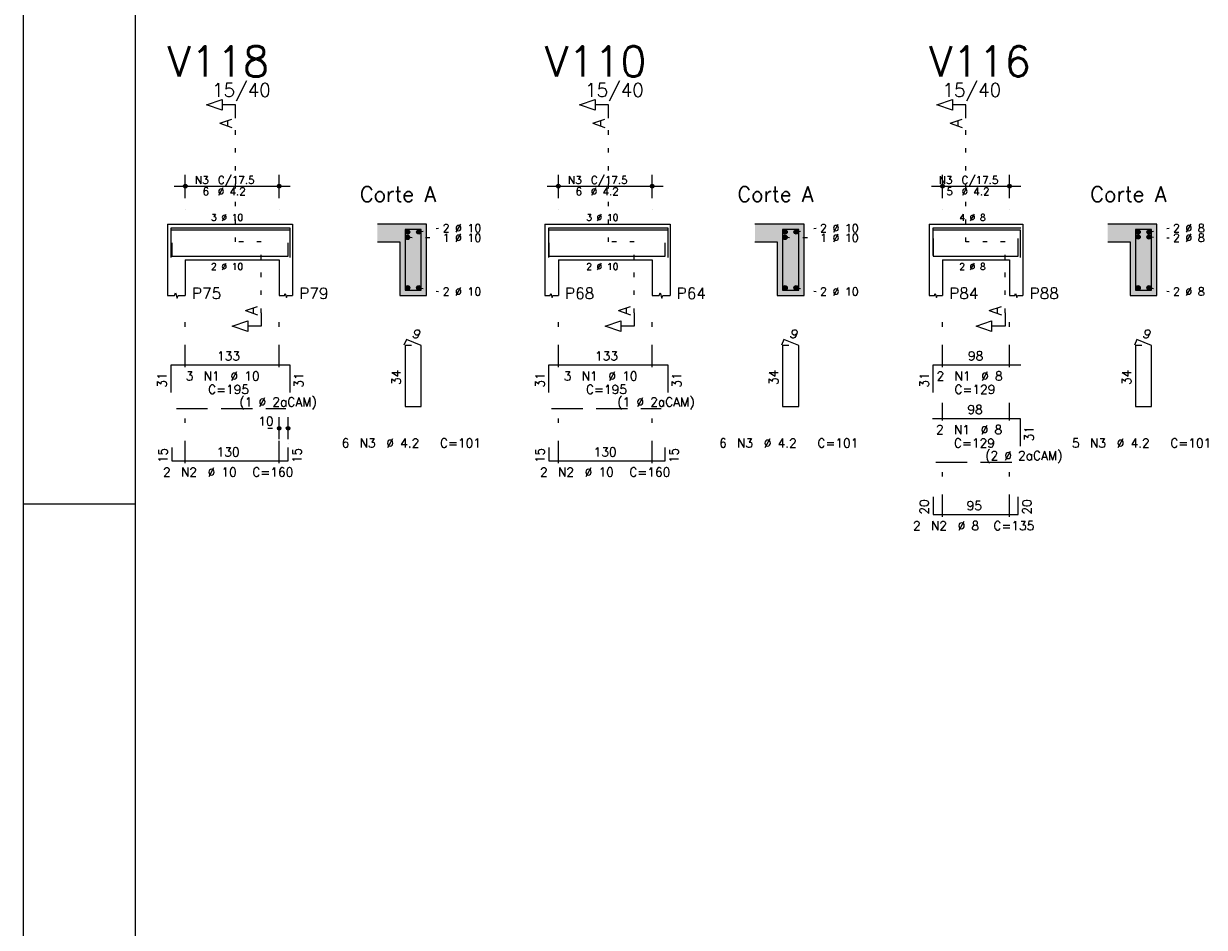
# Model space of a CAD drawing. Extents: x 0 to 119, y 0 to 84.
# Tile 2 of 11: x 0 to 26, y 20 to 40. Entities that reach past the tile are written whole.
import ezdxf

# ---------------------------------------------------------------- set-up
doc = ezdxf.new("R2010")
doc.units = 0
doc.header["$MEASUREMENT"] = 0
for name, pattern in [('ESTILO_TQS_0001', [1, 0.7, -0.3]), ('ESTILO_TQS_0002', [0.4, 0.1, -0.3]), ('ESTILO_TQS_0003', [1.5, 0.5, -0.4, 0.1, -0.5])]:
    doc.linetypes.add(name, pattern=pattern)
for name, color, linetype in [('1', 1, 'CONTINUOUS'), ('2', 2, 'CONTINUOUS'), ('4', 4, 'CONTINUOUS'), ('6', 6, 'CONTINUOUS'), ('7', 7, 'CONTINUOUS'), ('8', 8, 'CONTINUOUS'), ('9', 9, 'CONTINUOUS')]:
    doc.layers.add(name, color=color, linetype=linetype)
doc.styles.get("Standard").update_dxf_attribs({"font": 'ROMANS.SHX'})

msp = doc.modelspace()

# ---------------------------------------------------------------- linework, layer by layer
at = {"layer": '1', "linetype": 'Continuous'}
for p, q in [((0, 0), (0, 84.1)), ((0, 29.7), (2.5, 29.7))]:
    msp.add_line(p, q, dxfattribs=at)
at = {"layer": '1', "linetype": 'ESTILO_TQS_0002'}
for p, q in [((4.745, 35.56), (4.745, 38.33)), ((13.095, 35.56), (13.095, 38.33)), ((21.095, 35.56), (21.095, 38.33)), ((8.845, 35.785), (9.29, 35.87)), ((17.295, 35.785), (17.74, 35.87)), ((25.195, 35.785), (25.64, 35.87)), ((5.32, 35.56), (4.745, 35.56)), ((5.32, 33.975), (5.32, 35.56)), ((8.595, 35.665), (9.29, 35.654)), ((13.67, 35.56), (13.095, 35.56)), ((13.67, 33.975), (13.67, 35.56)), ((17.045, 35.665), (17.74, 35.654)), ((21.97, 35.56), (21.095, 35.56)), ((21.97, 33.975), (21.97, 35.56)), ((25.195, 35.673), (25.64, 35.654)), ((8.845, 34.535), (9.29, 34.45)), ((17.295, 34.535), (17.74, 34.45)), ((25.195, 34.535), (25.64, 34.45)), ((5.47, 31.39), (6.17, 31.39))]:
    msp.add_line(p, q, dxfattribs=at)
at = {"layer": '1', "linetype": 'ESTILO_TQS_0001'}
for p, q in [((3.42, 31.835), (5.87, 31.835)), ((11.82, 31.835), (14.27, 31.835)), ((20.42, 30.635), (22.22, 30.635))]:
    msp.add_line(p, q, dxfattribs=at)
at = {"layer": '1', "linetype": 'Continuous'}
for centre in [(8.595, 35.785), (8.595, 35.665), (8.845, 35.785), (17.045, 35.785), (17.045, 35.665), (17.295, 35.785), (24.945, 35.785), (24.945, 35.673), (25.195, 35.785), (25.195, 35.673), (8.595, 34.535), (8.845, 34.535), (17.045, 34.535), (17.295, 34.535), (24.945, 34.535), (25.195, 34.535)]:
    msp.add_circle(centre, 0.05, dxfattribs=at)
at = {"layer": '2', "linetype": 'Continuous'}
for p, q in [((3.62, 36.54), (3.62, 37.06)), ((5.72, 36.54), (5.72, 37.06)), ((11.97, 36.54), (11.97, 37.06)), ((14.07, 36.54), (14.07, 37.06)), ((20.57, 36.54), (20.57, 37.06)), ((22.07, 36.54), (22.07, 37.06)), ((3.37, 36.81), (5.97, 36.81)), ((11.72, 36.81), (14.32, 36.81)), ((20.32, 36.81), (22.32, 36.81)), ((3.62, 36.29), (3.62, 36.29)), ((5.72, 36.29), (5.72, 36.29)), ((11.97, 36.29), (11.97, 36.29)), ((14.07, 36.29), (14.07, 36.29)), ((20.57, 36.29), (20.57, 36.29)), ((22.07, 36.29), (22.07, 36.29)), ((3.22, 35.96), (3.22, 35.16)), ((3.22, 35.96), (3.62, 35.96)), ((3.62, 35.96), (5.72, 35.96)), ((5.72, 35.96), (6.02, 35.96)), ((6.02, 35.96), (6.02, 35.16)), ((9.02, 35.96), (7.92, 35.96)), ((9.02, 34.36), (9.02, 35.96)), ((11.67, 35.96), (11.67, 35.16)), ((11.67, 35.96), (11.97, 35.96)), ((11.97, 35.96), (14.07, 35.96)), ((14.07, 35.96), (14.47, 35.96)), ((14.47, 35.96), (14.47, 35.16)), ((17.47, 35.96), (16.37, 35.96)), ((17.47, 34.36), (17.47, 35.96)), ((20.27, 35.96), (20.27, 35.16)), ((20.27, 35.96), (20.57, 35.96)), ((20.57, 35.96), (22.07, 35.96)), ((22.07, 35.96), (22.37, 35.96)), ((22.37, 35.96), (22.37, 35.16)), ((25.37, 35.96), (24.27, 35.96)), ((25.37, 34.36), (25.37, 35.96)), ((7.92, 35.56), (8.42, 35.56)), ((8.42, 35.56), (8.42, 34.36)), ((16.37, 35.56), (16.87, 35.56)), ((16.87, 35.56), (16.87, 34.36)), ((24.27, 35.56), (24.77, 35.56)), ((24.77, 35.56), (24.77, 34.36)), ((3.22, 35.16), (3.22, 34.36)), ((3.62, 35.16), (5.72, 35.16)), ((3.62, 35.16), (3.62, 34.36)), ((5.72, 35.16), (5.72, 34.36)), ((6.02, 35.16), (6.02, 34.36)), ((11.67, 35.16), (11.67, 34.36)), ((11.97, 35.16), (14.07, 35.16)), ((11.97, 35.16), (11.97, 34.36)), ((14.07, 35.16), (14.07, 34.36)), ((14.47, 35.16), (14.47, 34.36)), ((20.27, 35.16), (20.27, 34.36)), ((20.57, 35.16), (22.07, 35.16)), ((20.57, 35.16), (20.57, 34.36)), ((22.07, 35.16), (22.07, 34.36)), ((22.37, 35.16), (22.37, 34.36)), ((8.42, 34.36), (9.02, 34.36)), ((16.87, 34.36), (17.47, 34.36)), ((24.77, 34.36), (25.37, 34.36)), ((5.72, 31.15), (5.72, 31.64)), ((5.92, 31.15), (5.92, 31.64)), ((5.72, 31.05), (5.72, 31.05)), ((5.92, 31.05), (5.92, 31.05))]:
    msp.add_line(p, q, dxfattribs=at)
at = {"layer": '2', "linetype": 'ESTILO_TQS_0003'}
for p, q in [((3.62, 32.762), (3.62, 33.86)), ((5.72, 32.762), (5.72, 33.86)), ((11.97, 32.762), (11.97, 33.86)), ((14.07, 32.762), (14.07, 33.86)), ((20.57, 32.762), (20.57, 33.86)), ((22.07, 32.762), (22.07, 33.86)), ((3.62, 30.612), (3.62, 31.958)), ((5.72, 30.612), (5.72, 31.958)), ((11.97, 30.612), (11.97, 31.958)), ((14.07, 30.612), (14.07, 31.958)), ((20.57, 31.562), (20.57, 31.958)), ((22.07, 31.562), (22.07, 31.958)), ((20.57, 29.412), (20.57, 30.758)), ((22.07, 29.412), (22.07, 30.758))]:
    msp.add_line(p, q, dxfattribs=at)
at = {"layer": '2', "linetype": 'Continuous'}
for points in [[(4.745, 38.33), (4.745, 38.63), (4.445, 38.63), (4.445, 38.51), (4.095, 38.63), (4.445, 38.75), (4.445, 38.63)], [(13.095, 38.33), (13.095, 38.63), (12.795, 38.63), (12.795, 38.51), (12.445, 38.63), (12.795, 38.75), (12.795, 38.63)], [(21.095, 38.33), (21.095, 38.63), (20.795, 38.63), (20.795, 38.51), (20.445, 38.63), (20.795, 38.75), (20.795, 38.63)], [(3.22, 34.36), (3.38, 34.36), (3.4, 34.42), (3.44, 34.3), (3.46, 34.36), (3.62, 34.36)], [(5.72, 34.36), (5.84, 34.36), (5.855, 34.405), (5.885, 34.315), (5.9, 34.36), (6.02, 34.36)], [(11.67, 34.36), (11.79, 34.36), (11.805, 34.405), (11.835, 34.315), (11.85, 34.36), (11.97, 34.36)], [(14.07, 34.36), (14.23, 34.36), (14.25, 34.42), (14.29, 34.3), (14.31, 34.36), (14.47, 34.36)], [(20.27, 34.36), (20.39, 34.36), (20.405, 34.405), (20.435, 34.315), (20.45, 34.36), (20.57, 34.36)], [(22.07, 34.36), (22.19, 34.36), (22.205, 34.405), (22.235, 34.315), (22.25, 34.36), (22.37, 34.36)], [(5.32, 33.975), (5.32, 33.675), (5.02, 33.675), (5.02, 33.555), (4.67, 33.675), (5.02, 33.795), (5.02, 33.675)], [(13.67, 33.975), (13.67, 33.675), (13.37, 33.675), (13.37, 33.555), (13.02, 33.675), (13.37, 33.795), (13.37, 33.675)], [(21.97, 33.975), (21.97, 33.675), (21.67, 33.675), (21.67, 33.555), (21.32, 33.675), (21.67, 33.795), (21.67, 33.675)]]:
    msp.add_lwpolyline(points, dxfattribs=at)
for centre, radius in [((3.62, 36.81), 0.0416), ((3.62, 36.81), 0.0208), ((5.72, 36.81), 0.0416), ((5.72, 36.81), 0.0208), ((11.97, 36.81), 0.0416), ((11.97, 36.81), 0.0208), ((14.07, 36.81), 0.0416), ((14.07, 36.81), 0.0208), ((20.57, 36.81), 0.0416), ((20.57, 36.81), 0.0208), ((22.07, 36.81), 0.0416), ((22.07, 36.81), 0.0208), ((5.72, 31.39), 0.04), ((5.72, 31.39), 0.02), ((5.92, 31.39), 0.04), ((5.92, 31.39), 0.02)]:
    msp.add_circle(centre, radius, dxfattribs=at)
at = {"layer": '4', "linetype": 'Continuous'}
for p, q in [((3.3, 35.26), (3.3, 35.88)), ((3.3, 35.88), (5.96, 35.88)), ((3.3, 35.21), (3.3, 35.83)), ((3.3, 35.83), (5.96, 35.83)), ((5.96, 35.88), (5.96, 35.26)), ((5.96, 35.83), (5.96, 35.21)), ((11.76, 35.26), (11.76, 35.88)), ((11.76, 35.88), (14.42, 35.88)), ((11.76, 35.21), (11.76, 35.83)), ((11.76, 35.83), (14.42, 35.83)), ((14.42, 35.88), (14.42, 35.26)), ((14.42, 35.83), (14.42, 35.21)), ((20.348, 35.83), (22.308, 35.83)), ((20.36, 35.26), (20.36, 35.88)), ((20.36, 35.88), (22.32, 35.88)), ((22.308, 35.83), (22.308, 35.21)), ((3.32, 35.54), (3.32, 35.24)), ((5.92, 35.24), (5.92, 35.54)), ((11.76, 35.54), (11.76, 35.24)), ((14.36, 35.24), (14.36, 35.54)), ((20.36, 35.64), (20.36, 35.24)), ((22.26, 35.24), (22.26, 35.64)), ((3.32, 35.24), (5.92, 35.24)), ((11.76, 35.24), (14.36, 35.24)), ((20.36, 35.24), (22.26, 35.24))]:
    msp.add_line(p, q, dxfattribs=at)
for points in [[(8.54, 35.84), (8.54, 34.48), (8.9, 34.48), (8.9, 35.84), (8.54, 35.84)], [(16.99, 35.84), (16.99, 34.48), (17.35, 34.48), (17.35, 35.84), (16.99, 35.84)], [(24.89, 35.84), (24.89, 34.48), (25.25, 34.48), (25.25, 35.84), (24.89, 35.84)]]:
    msp.add_lwpolyline(points, dxfattribs=at)
at = {"layer": '6', "linetype": 'Continuous'}
for p, q in [((8.568, 33.38), (8.514, 33.251)), ((8.9, 33.24), (8.568, 33.38)), ((17.018, 33.38), (16.964, 33.251)), ((17.35, 33.24), (17.018, 33.38)), ((24.918, 33.38), (24.864, 33.251)), ((25.25, 33.24), (24.918, 33.38)), ((8.68, 33.24), (8.54, 33.24)), ((8.54, 33.24), (8.54, 31.88)), ((8.9, 31.88), (8.9, 33.24)), ((17.13, 33.24), (16.99, 33.24)), ((16.99, 33.24), (16.99, 31.88)), ((17.35, 31.88), (17.35, 33.24)), ((25.03, 33.24), (24.89, 33.24)), ((24.89, 33.24), (24.89, 31.88)), ((25.25, 31.88), (25.25, 33.24)), ((3.3, 32.19), (3.3, 32.81)), ((3.3, 32.81), (5.96, 32.81)), ((5.96, 32.81), (5.96, 32.19)), ((11.76, 32.19), (11.76, 32.81)), ((11.76, 32.81), (14.42, 32.81)), ((14.42, 32.81), (14.42, 32.19)), ((20.36, 32.19), (20.36, 32.81)), ((20.36, 32.81), (22.32, 32.81)), ((8.54, 31.88), (8.9, 31.88)), ((16.99, 31.88), (17.35, 31.88)), ((24.89, 31.88), (25.25, 31.88)), ((20.348, 31.61), (22.308, 31.61)), ((22.308, 31.61), (22.308, 30.99)), ((3.32, 30.96), (3.32, 30.66)), ((5.92, 30.66), (5.92, 30.96)), ((11.76, 30.96), (11.76, 30.66)), ((14.36, 30.66), (14.36, 30.96)), ((3.32, 30.66), (5.92, 30.66)), ((11.76, 30.66), (14.36, 30.66)), ((20.36, 29.86), (20.36, 29.46)), ((22.26, 29.46), (22.26, 29.86)), ((20.36, 29.46), (22.26, 29.46))]:
    msp.add_line(p, q, dxfattribs=at)
at = {"layer": '8', "linetype": 'Continuous'}
msp.add_line((2.5, 83.1), (2.5, 1), dxfattribs=at)
at = {"layer": '9', "linetype": 'Continuous'}
for points in [[(8.42, 35.56), (9.02, 35.96), (7.92, 35.96)], [(8.42, 35.56), (7.92, 35.96), (7.92, 35.56)], [(8.42, 35.56), (9.02, 34.36), (9.02, 35.96)], [(16.87, 35.56), (17.47, 35.96), (16.37, 35.96)], [(16.87, 35.56), (16.37, 35.96), (16.37, 35.56)], [(16.87, 35.56), (17.47, 34.36), (17.47, 35.96)], [(24.77, 35.56), (25.37, 35.96), (24.27, 35.96)], [(24.77, 35.56), (24.27, 35.96), (24.27, 35.56)], [(24.77, 35.56), (25.37, 34.36), (25.37, 35.96)], [(8.645, 35.785), (8.57, 35.828), (8.548, 35.802)], [(8.645, 35.785), (8.548, 35.802), (8.548, 35.768)], [(8.645, 35.785), (8.548, 35.768), (8.57, 35.742)], [(8.645, 35.665), (8.57, 35.708), (8.548, 35.682)], [(8.645, 35.785), (8.604, 35.834), (8.57, 35.828)], [(8.645, 35.785), (8.57, 35.742), (8.604, 35.736)], [(8.645, 35.665), (8.604, 35.714), (8.57, 35.708)], [(8.645, 35.785), (8.633, 35.817), (8.604, 35.834)], [(8.645, 35.785), (8.604, 35.736), (8.633, 35.753)], [(8.645, 35.665), (8.633, 35.697), (8.604, 35.714)], [(8.645, 35.785), (8.633, 35.753), (8.645, 35.785)], [(8.895, 35.785), (8.82, 35.828), (8.798, 35.802)], [(8.895, 35.785), (8.798, 35.802), (8.798, 35.768)], [(8.895, 35.785), (8.798, 35.768), (8.82, 35.742)], [(8.895, 35.785), (8.854, 35.834), (8.82, 35.828)], [(8.895, 35.785), (8.82, 35.742), (8.854, 35.736)], [(8.895, 35.785), (8.883, 35.817), (8.854, 35.834)], [(8.895, 35.785), (8.854, 35.736), (8.883, 35.753)], [(8.895, 35.785), (8.883, 35.753), (8.895, 35.785)], [(17.095, 35.785), (17.02, 35.828), (16.998, 35.802)], [(17.095, 35.785), (16.998, 35.802), (16.998, 35.768)], [(17.095, 35.785), (16.998, 35.768), (17.02, 35.742)], [(17.095, 35.665), (17.02, 35.708), (16.998, 35.682)], [(17.095, 35.785), (17.054, 35.834), (17.02, 35.828)], [(17.095, 35.785), (17.02, 35.742), (17.054, 35.736)], [(17.095, 35.665), (17.054, 35.714), (17.02, 35.708)], [(17.095, 35.785), (17.083, 35.817), (17.054, 35.834)], [(17.095, 35.785), (17.054, 35.736), (17.083, 35.753)], [(17.095, 35.665), (17.083, 35.697), (17.054, 35.714)], [(17.095, 35.785), (17.083, 35.753), (17.095, 35.785)], [(17.345, 35.785), (17.27, 35.828), (17.248, 35.802)], [(17.345, 35.785), (17.248, 35.802), (17.248, 35.768)], [(17.345, 35.785), (17.248, 35.768), (17.27, 35.742)], [(17.345, 35.785), (17.304, 35.834), (17.27, 35.828)], [(17.345, 35.785), (17.27, 35.742), (17.304, 35.736)], [(17.345, 35.785), (17.333, 35.817), (17.304, 35.834)], [(17.345, 35.785), (17.304, 35.736), (17.333, 35.753)], [(17.345, 35.785), (17.333, 35.753), (17.345, 35.785)], [(24.995, 35.785), (24.92, 35.828), (24.898, 35.802)], [(24.995, 35.785), (24.898, 35.802), (24.898, 35.768)], [(24.995, 35.785), (24.898, 35.768), (24.92, 35.742)], [(24.995, 35.673), (24.92, 35.716), (24.898, 35.69)], [(24.995, 35.673), (24.898, 35.69), (24.898, 35.656)], [(24.995, 35.785), (24.954, 35.834), (24.92, 35.828)], [(24.995, 35.785), (24.92, 35.742), (24.954, 35.736)], [(24.995, 35.673), (24.954, 35.722), (24.92, 35.716)], [(24.995, 35.785), (24.983, 35.817), (24.954, 35.834)], [(24.995, 35.785), (24.954, 35.736), (24.983, 35.753)], [(24.995, 35.673), (24.983, 35.705), (24.954, 35.722)], [(24.995, 35.785), (24.983, 35.753), (24.995, 35.785)], [(25.245, 35.785), (25.17, 35.828), (25.148, 35.802)], [(25.245, 35.785), (25.148, 35.802), (25.148, 35.768)], [(25.245, 35.785), (25.148, 35.768), (25.17, 35.742)], [(25.245, 35.673), (25.17, 35.716), (25.148, 35.69)], [(25.245, 35.673), (25.148, 35.69), (25.148, 35.656)], [(25.245, 35.785), (25.204, 35.834), (25.17, 35.828)], [(25.245, 35.785), (25.17, 35.742), (25.204, 35.736)], [(25.245, 35.673), (25.204, 35.722), (25.17, 35.716)], [(25.245, 35.785), (25.233, 35.817), (25.204, 35.834)], [(25.245, 35.785), (25.204, 35.736), (25.233, 35.753)], [(25.245, 35.673), (25.233, 35.705), (25.204, 35.722)], [(25.245, 35.785), (25.233, 35.753), (25.245, 35.785)], [(8.42, 35.56), (8.42, 34.36), (9.02, 34.36)], [(8.645, 35.665), (8.548, 35.682), (8.548, 35.648)], [(8.645, 35.665), (8.548, 35.648), (8.57, 35.622)], [(8.645, 35.665), (8.57, 35.622), (8.604, 35.616)], [(8.645, 35.665), (8.604, 35.616), (8.633, 35.633)], [(8.645, 35.665), (8.633, 35.633), (8.645, 35.665)], [(16.87, 35.56), (16.87, 34.36), (17.47, 34.36)], [(17.095, 35.665), (16.998, 35.682), (16.998, 35.648)], [(17.095, 35.665), (16.998, 35.648), (17.02, 35.622)], [(17.095, 35.665), (17.02, 35.622), (17.054, 35.616)], [(17.095, 35.665), (17.054, 35.616), (17.083, 35.633)], [(17.095, 35.665), (17.083, 35.633), (17.095, 35.665)], [(24.77, 35.56), (24.77, 34.36), (25.37, 34.36)], [(24.995, 35.673), (24.898, 35.656), (24.92, 35.63)], [(24.995, 35.673), (24.92, 35.63), (24.954, 35.624)], [(24.995, 35.673), (24.954, 35.624), (24.983, 35.641)], [(24.995, 35.673), (24.983, 35.641), (24.995, 35.673)], [(25.245, 35.673), (25.148, 35.656), (25.17, 35.63)], [(25.245, 35.673), (25.17, 35.63), (25.204, 35.624)], [(25.245, 35.673), (25.204, 35.624), (25.233, 35.641)], [(25.245, 35.673), (25.233, 35.641), (25.245, 35.673)], [(8.645, 34.535), (8.57, 34.578), (8.548, 34.552)], [(8.645, 34.535), (8.548, 34.552), (8.548, 34.518)], [(8.645, 34.535), (8.548, 34.518), (8.57, 34.492)], [(8.645, 34.535), (8.604, 34.584), (8.57, 34.578)], [(8.645, 34.535), (8.57, 34.492), (8.604, 34.486)], [(8.645, 34.535), (8.633, 34.567), (8.604, 34.584)], [(8.645, 34.535), (8.604, 34.486), (8.633, 34.503)], [(8.645, 34.535), (8.633, 34.503), (8.645, 34.535)], [(8.895, 34.535), (8.82, 34.578), (8.798, 34.552)], [(8.895, 34.535), (8.798, 34.552), (8.798, 34.518)], [(8.895, 34.535), (8.798, 34.518), (8.82, 34.492)], [(8.895, 34.535), (8.854, 34.584), (8.82, 34.578)], [(8.895, 34.535), (8.82, 34.492), (8.854, 34.486)], [(8.895, 34.535), (8.883, 34.567), (8.854, 34.584)], [(8.895, 34.535), (8.854, 34.486), (8.883, 34.503)], [(8.895, 34.535), (8.883, 34.503), (8.895, 34.535)], [(17.095, 34.535), (17.02, 34.578), (16.998, 34.552)], [(17.095, 34.535), (16.998, 34.552), (16.998, 34.518)], [(17.095, 34.535), (16.998, 34.518), (17.02, 34.492)], [(17.095, 34.535), (17.054, 34.584), (17.02, 34.578)], [(17.095, 34.535), (17.02, 34.492), (17.054, 34.486)], [(17.095, 34.535), (17.083, 34.567), (17.054, 34.584)], [(17.095, 34.535), (17.054, 34.486), (17.083, 34.503)], [(17.095, 34.535), (17.083, 34.503), (17.095, 34.535)], [(17.345, 34.535), (17.27, 34.578), (17.248, 34.552)], [(17.345, 34.535), (17.248, 34.552), (17.248, 34.518)], [(17.345, 34.535), (17.248, 34.518), (17.27, 34.492)], [(17.345, 34.535), (17.304, 34.584), (17.27, 34.578)], [(17.345, 34.535), (17.27, 34.492), (17.304, 34.486)], [(17.345, 34.535), (17.333, 34.567), (17.304, 34.584)], [(17.345, 34.535), (17.304, 34.486), (17.333, 34.503)], [(17.345, 34.535), (17.333, 34.503), (17.345, 34.535)], [(24.995, 34.535), (24.92, 34.578), (24.898, 34.552)], [(24.995, 34.535), (24.898, 34.552), (24.898, 34.518)], [(24.995, 34.535), (24.898, 34.518), (24.92, 34.492)], [(24.995, 34.535), (24.954, 34.584), (24.92, 34.578)], [(24.995, 34.535), (24.92, 34.492), (24.954, 34.486)], [(24.995, 34.535), (24.983, 34.567), (24.954, 34.584)], [(24.995, 34.535), (24.954, 34.486), (24.983, 34.503)], [(24.995, 34.535), (24.983, 34.503), (24.995, 34.535)], [(25.245, 34.535), (25.17, 34.578), (25.148, 34.552)], [(25.245, 34.535), (25.148, 34.552), (25.148, 34.518)], [(25.245, 34.535), (25.148, 34.518), (25.17, 34.492)], [(25.245, 34.535), (25.204, 34.584), (25.17, 34.578)], [(25.245, 34.535), (25.17, 34.492), (25.204, 34.486)], [(25.245, 34.535), (25.233, 34.567), (25.204, 34.584)], [(25.245, 34.535), (25.204, 34.486), (25.233, 34.503)], [(25.245, 34.535), (25.233, 34.503), (25.245, 34.535)]]:
    msp.add_solid(points, dxfattribs=at)

# ---------------------------------------------------------------- texts
at = {"layer": '2', "linetype": 'Continuous'}
for s, height, p in [('15/40', 0.3, (4.22, 38.81)), ('15/40', 0.3, (12.57, 38.81)), ('15/40', 0.3, (20.57, 38.81)), ('N3', 0.17, (3.837, 36.861)), ('C/17.5', 0.17, (4.347, 36.861)), ('N3', 0.17, (12.187, 36.861)), ('C/17.5', 0.17, (12.697, 36.861)), ('N3', 0.17, (20.487, 36.861)), ('C/17.5', 0.17, (20.997, 36.861)), ('6', 0.17, (4.007, 36.606)), ('%%c 4.2', 0.17, (4.347, 36.606)), ('Corte A', 0.34, (7.53, 36.46)), ('6', 0.17, (12.357, 36.606)), ('%%c 4.2', 0.17, (12.697, 36.606)), ('Corte A', 0.34, (15.98, 36.46)), ('5', 0.17, (20.657, 36.606)), ('%%c 4.2', 0.17, (20.997, 36.606)), ('Corte A', 0.34, (23.88, 36.46)), ('3 %%c 10', 0.15, (4.195, 36.035)), ('2 %%c 10', 0.18, (9.38, 35.78)), ('3 %%c 10', 0.15, (12.595, 36.035)), ('2 %%c 10', 0.18, (17.83, 35.78)), ('4 %%c 8', 0.15, (20.945, 36.035)), ('2 %%c 8', 0.18, (25.73, 35.78)), ('1 %%c 10', 0.18, (9.38, 35.564)), ('1 %%c 10', 0.18, (17.83, 35.564)), ('2 %%c 8', 0.18, (25.73, 35.564)), ('2 %%c 10', 0.15, (4.195, 34.935)), ('2 %%c 10', 0.15, (12.595, 34.935)), ('2 %%c 8', 0.15, (20.945, 34.935)), ('P75', 0.25, (3.77, 34.285)), ('P79', 0.25, (6.17, 34.285)), ('2 %%c 10', 0.18, (9.38, 34.36)), ('P68', 0.25, (12.12, 34.285)), ('P64', 0.25, (14.62, 34.285)), ('2 %%c 10', 0.18, (17.83, 34.36)), ('P84', 0.25, (20.72, 34.285)), ('P88', 0.25, (22.52, 34.285)), ('2 %%c 8', 0.18, (25.73, 34.36)), ('133', 0.2, (4.33, 32.91)), ('133', 0.2, (12.79, 32.91)), ('98', 0.2, (21.14, 32.91)), ('3', 0.2, (3.63, 32.46)), ('N1', 0.2, (4.03, 32.46)), ('%%c 10', 0.2, (4.63, 32.46)), ('3', 0.2, (12.09, 32.46)), ('N1', 0.2, (12.49, 32.46)), ('%%c 10', 0.2, (13.09, 32.46)), ('2', 0.2, (20.437, 32.46)), ('N1', 0.2, (20.837, 32.46)), ('%%c 8', 0.2, (21.437, 32.46)), ('C=195', 0.2, (4.13, 32.16)), ('C=195', 0.2, (12.59, 32.16)), ('C=129', 0.2, (20.837, 32.16)), ('(1 %%c 2aCAM)', 0.2, (4.83, 31.88)), ('(1 %%c 2aCAM)', 0.2, (13.29, 31.88)), ('98', 0.2, (21.128, 31.71)), ('10', 0.2, (5.253, 31.45)), ('2', 0.2, (20.425, 31.26)), ('N1', 0.2, (20.825, 31.26)), ('%%c 8', 0.2, (21.425, 31.26)), ('130', 0.2, (4.32, 30.76)), ('6', 0.2, (7.12, 30.96)), ('N3', 0.2, (7.52, 30.96)), ('%%c 4.2', 0.2, (8.12, 30.96)), ('C=101', 0.2, (9.32, 30.96)), ('130', 0.2, (12.76, 30.76)), ('6', 0.2, (15.57, 30.96)), ('N3', 0.2, (15.97, 30.96)), ('%%c 4.2', 0.2, (16.57, 30.96)), ('C=101', 0.2, (17.77, 30.96)), ('C=129', 0.2, (20.825, 30.96)), ('5', 0.2, (23.47, 30.96)), ('N3', 0.2, (23.87, 30.96)), ('%%c 4.2', 0.2, (24.47, 30.96)), ('C=101', 0.2, (25.67, 30.96)), ('(2 %%c 2aCAM)', 0.2, (21.525, 30.68)), ('2', 0.2, (3.12, 30.31)), ('N2', 0.2, (3.52, 30.31)), ('%%c 10', 0.2, (4.12, 30.31)), ('C=160', 0.2, (5.12, 30.31)), ('2', 0.2, (11.56, 30.31)), ('N2', 0.2, (11.96, 30.31)), ('%%c 10', 0.2, (12.56, 30.31)), ('C=160', 0.2, (13.56, 30.31)), ('95', 0.2, (21.11, 29.56)), ('2', 0.2, (19.91, 29.11)), ('N2', 0.2, (20.31, 29.11)), ('%%c 8', 0.2, (20.91, 29.11)), ('C=135', 0.2, (21.71, 29.11))]:
    msp.add_text(s, height=height, dxfattribs=at).set_placement(p)
for s, height, rotation, p in [('A', 0.272, 90, (4.663, 38.112)), ('A', 0.272, 90, (13.013, 38.112)), ('A', 0.272, 90, (21.013, 38.112)), ('A', 0.272, 90, (5.238, 33.921)), ('A', 0.272, 90, (13.588, 33.921)), ('A', 0.272, 90, (21.888, 33.921)), ('9', 0.2, 337.1146, (8.681, 33.441)), ('9', 0.2, 337.1146, (17.131, 33.441)), ('9', 0.2, 337.1146, (25.031, 33.441)), ('31', 0.2, 90, (3.2, 32.3)), ('31', 0.2, 90, (6.26, 32.3)), ('34', 0.2, 90, (8.44, 32.36)), ('31', 0.2, 90, (11.66, 32.3)), ('31', 0.2, 90, (14.72, 32.3)), ('34', 0.2, 90, (16.89, 32.36)), ('31', 0.2, 90, (20.26, 32.3)), ('34', 0.2, 90, (24.79, 32.36)), ('31', 0.2, 90, (22.608, 31.1)), ('15', 0.2, 90, (3.22, 30.61)), ('15', 0.2, 90, (6.22, 30.61)), ('15', 0.2, 90, (11.66, 30.61)), ('15', 0.2, 90, (14.66, 30.61)), ('20', 0.2, 90, (20.26, 29.46)), ('20', 0.2, 90, (22.56, 29.46))]:
    msp.add_text(s, height=height, rotation=rotation, dxfattribs=at).set_placement(p)
at = {"layer": '7', "linetype": 'Continuous'}
for s, p in [('V118', (3.22, 39.26)), ('V110', (11.67, 39.26)), ('V116', (20.27, 39.26))]:
    msp.add_text(s, height=0.68, dxfattribs=at).set_placement(p)

doc.saveas('drawing.dxf')
